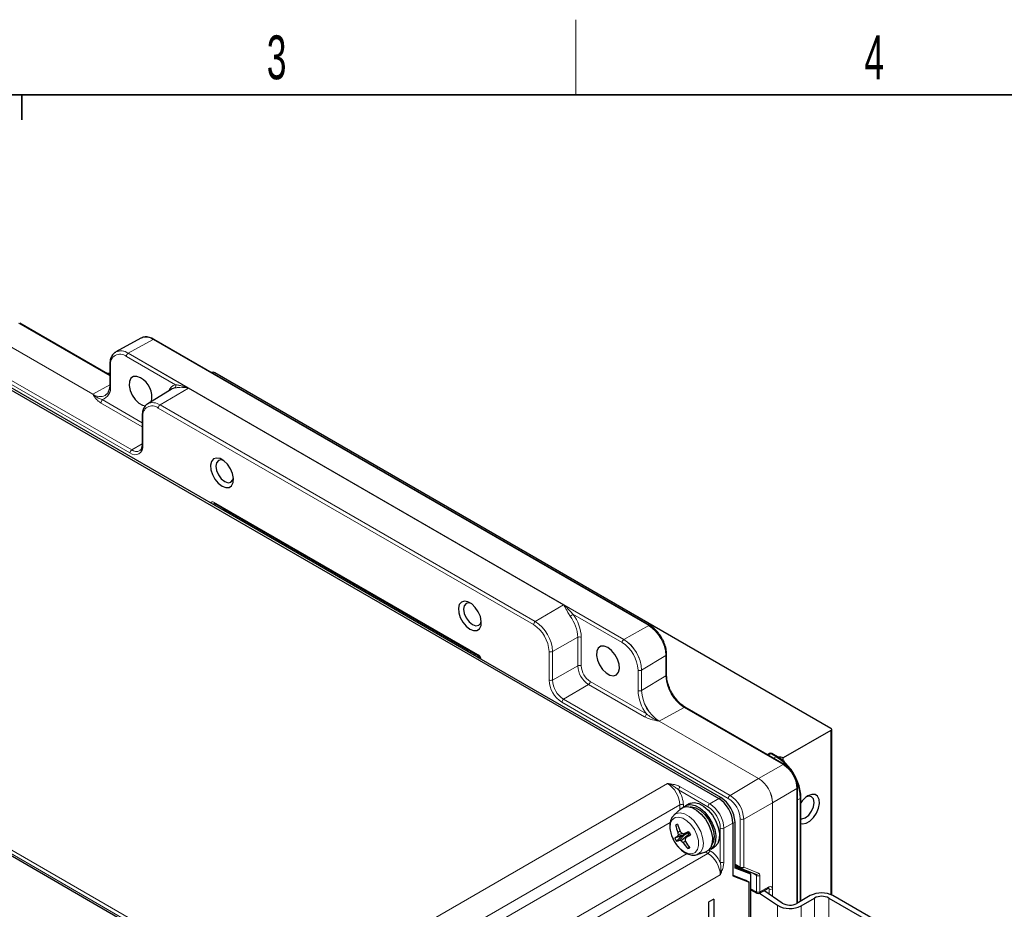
# Paper-space layout 'Blatt2' of a CAD drawing. Header units: millimetres. Extents: x 5 to 418, y 2 to 292.
# Tile 48 of 60: x 125 to 203, y 217 to 288. Entities that reach past the tile are written whole.
import ezdxf

# ---------------------------------------------------------------- set-up
doc = ezdxf.new("R2010")
doc.units = ezdxf.units.MM
doc.layers.add('SLD-0', color=7, linetype='Continuous')
doc.styles.add('SLDTEXTSTYLE0', font='TXT', dxfattribs={"width": 0.605})

psp = doc.layouts.new('Blatt2')

# ---------------------------------------------------------------- linework, layer by layer
at = {"color": 7, "linetype": 'Continuous', "lineweight": 18}
for p, q in [((132.023, 260.049), (124.73, 264.26)), ((130.665, 258.582), (122.745, 263.154)), ((122.75, 263.157), (130.67, 258.585)), ((135.478, 262.954), (133.498, 261.851)), ((175.076, 240.095), (135.478, 262.954)), ((133.637, 253.884), (120.344, 261.558)), ((120.482, 261.802), (133.776, 254.128)), ((137.277, 259.34), (133.354, 261.605)), ((138.302, 259.072), (133.493, 261.848)), ((133.498, 261.851), (173.096, 238.992)), ((132.082, 260.87), (132.082, 259.237)), ((130.67, 258.585), (132.023, 259.339)), ((138.302, 259.072), (136.039, 257.721)), ((168.283, 241.765), (138.302, 259.072)), ((131.413, 258.147), (134.608, 256.303)), ((134.608, 255.979), (131.274, 257.903)), ((165.881, 240.169), (135.9, 257.477)), ((136.039, 257.721), (166.02, 240.413)), ((134.667, 256.765), (134.667, 254.479)), ((134.608, 254.625), (133.776, 254.128)), ((140.436, 249.836), (140.336, 249.789)), ((140.336, 249.789), (140.336, 249.736)), ((140.343, 249.957), (161.438, 237.779)), ((141.02, 249.341), (141.156, 249.42)), ((141.41, 249.273), (141.274, 249.194)), ((168.283, 241.765), (166.02, 240.413)), ((173.091, 238.989), (168.283, 241.765)), ((172.952, 238.745), (169.03, 241.01)), ((173.096, 238.992), (175.076, 240.095)), ((169.414, 239.158), (167.395, 238.032)), ((169.414, 236.871), (169.414, 239.158)), ((169.695, 239.156), (169.695, 236.87)), ((160.79, 237.928), (160.926, 238.007)), ((161.209, 237.843), (161.073, 237.765)), ((161.439, 237.554), (161.439, 237.711)), ((167.114, 235.747), (167.114, 238.033)), ((167.395, 238.032), (167.395, 235.745)), ((176.456, 237.705), (174.51, 236.542)), ((176.456, 236.072), (176.456, 237.705)), ((169.414, 236.871), (167.395, 235.745)), ((174.225, 234.908), (174.225, 236.541)), ((174.505, 234.906), (174.505, 236.539)), ((174.51, 236.542), (174.51, 234.909)), ((174.51, 234.909), (176.456, 236.072)), ((170.268, 235.393), (168.283, 234.207)), ((174.754, 232.803), (170.268, 235.393)), ((170.407, 235.637), (174.893, 233.046)), ((181.438, 226.289), (168.144, 233.964)), ((168.283, 234.207), (181.577, 226.533)), ((177.904, 233.563), (175.925, 232.46)), ((185.824, 228.991), (177.904, 233.563)), ((183.839, 227.885), (175.92, 232.457)), ((175.925, 232.46), (183.844, 227.888)), ((189.64, 218.602), (189.64, 231.722)), ((184.831, 229.859), (184.625, 229.748)), ((185.258, 229.612), (184.831, 229.859)), ((183.844, 227.888), (185.824, 228.991)), ((185.056, 229.499), (185.258, 229.612)), ((145.781, 209.691), (176.578, 227.481)), ((181.577, 226.533), (183.839, 227.885)), ((179.811, 225.618), (177.46, 226.975)), ((177.599, 227.219), (179.95, 225.862)), ((186.921, 227.091), (184.976, 225.928)), ((186.921, 217.906), (186.921, 227.091)), ((177.568, 225.767), (147.331, 208.3)), ((177.568, 225.386), (177.568, 225.767)), ((177.848, 225.766), (177.848, 225.585)), ((179.95, 225.862), (180.672, 226.279)), ((180.694, 226.265), (180.844, 226.351)), ((184.971, 225.925), (182.668, 224.642)), ((184.971, 218.45), (184.971, 225.925)), ((184.976, 225.928), (184.976, 218.446)), ((187.177, 226.29), (186.977, 226.17)), ((187.177, 218.054), (187.177, 226.29)), ((148.148, 207.829), (176.799, 224.369)), ((181.803, 224.319), (181.081, 223.902)), ((181.803, 224.293), (181.975, 224.392)), ((182.388, 220.8), (182.388, 224.643)), ((182.668, 224.642), (182.668, 220.799)), ((180.8, 221.189), (180.8, 223.904)), ((181.081, 223.902), (181.081, 221.188)), ((145.642, 209.447), (123.228, 222.387)), ((123.508, 222.549), (145.781, 209.691)), ((149.613, 204.472), (179.808, 221.887)), ((178.139, 221.877), (149.613, 205.409)), ((179.808, 221.887), (179.595, 222.01)), ((179.883, 222.167), (179.947, 222.13)), ((181.975, 221.038), (182.388, 220.8)), ((182.517, 220.655), (181.975, 220.872)), ((182.963, 220.392), (181.975, 220.782)), ((182.517, 220.655), (182.525, 220.668)), ((182.517, 220.655), (182.537, 220.664)), ((182.517, 220.569), (182.517, 220.655)), ((182.668, 220.799), (183.861, 220.328)), ((182.793, 220.563), (182.793, 220.46)), ((183.683, 220.136), (183.273, 220.373)), ((180.798, 220.173), (149.985, 202.402)), ((183.683, 218.82), (183.683, 220.136)), ((183.963, 220.135), (183.963, 218.818)), ((183.248, 219.062), (183.683, 218.82)), ((183.963, 218.818), (184.68, 219.218)), ((184.69, 219.052), (184.596, 219.103)), ((184.69, 218.639), (184.69, 219.052)), ((184.968, 219.052), (184.968, 218.451)), ((188.329, 218.328), (188.329, 170.968)), ((189.461, 218.328), (189.461, 170.968)), ((185.377, 217.749), (185.377, 170.39)), ((187.255, 217.707), (187.255, 170.348))]:
    psp.add_line(p, q, dxfattribs=at)
at = {"color": 7, "linetype": 'Continuous', "lineweight": 25}
for p, q in [((132.023, 260.114), (124.828, 264.268)), ((134.515, 263.058), (132.511, 261.957)), ((175.174, 240.103), (135.576, 262.963)), ((120.261, 261.153), (180.672, 226.279)), ((141.132, 249.276), (120.937, 260.934)), ((132.023, 260.951), (132.023, 259.318)), ((132.023, 260.24), (131.797, 260.245)), ((189.64, 231.886), (140.425, 260.297)), ((137.015, 258.998), (135.055, 257.81)), ((134.608, 256.847), (134.608, 254.56)), ((140.385, 249.865), (161.479, 237.688)), ((160.649, 238.01), (141.132, 249.276)), ((141.352, 249.307), (141.215, 249.228)), ((180.844, 226.351), (160.649, 238.01)), ((161.497, 237.675), (161.497, 237.555)), ((176.512, 236.152), (176.512, 237.785)), ((185.922, 228.999), (178.002, 233.571)), ((189.64, 231.722), (185.822, 229.518)), ((189.699, 218.576), (189.699, 231.804)), ((184.734, 229.87), (184.568, 229.781)), ((185.356, 229.62), (184.928, 229.867)), ((185.822, 229.272), (185.822, 229.518)), ((186.977, 217.939), (186.977, 227.171)), ((178.316, 225.863), (178.033, 225.699)), ((187.233, 218.086), (187.233, 226.37)), ((177.089, 224.95), (177.11, 224.969)), ((177.648, 225.459), (177.11, 224.969)), ((177.384, 224.194), (177.225, 224.156)), ((181.803, 224.319), (181.803, 220.107)), ((181.975, 220.726), (181.975, 224.392)), ((177.585, 223.659), (177.404, 223.575)), ((177.78, 223.492), (177.425, 223.382)), ((178.328, 223.55), (177.879, 223.462)), ((178.251, 223.535), (177.941, 223.37)), ((178.346, 223.514), (178.039, 223.159)), ((177.675, 223.255), (177.162, 223.133)), ((177.675, 223.255), (177.293, 222.884)), ((177.941, 223.37), (177.384, 223.25)), ((177.941, 223.37), (177.544, 222.946)), ((177.675, 223.255), (177.941, 223.37)), ((178.176, 223.317), (177.685, 222.889)), ((178.011, 222.869), (177.836, 222.755)), ((148.623, 207.555), (123.079, 222.301)), ((178.325, 222.392), (178.211, 222.281)), ((178.939, 221.8), (179.632, 222.022)), ((178.996, 221.821), (178.939, 221.8)), ((180.033, 222.235), (180.316, 222.398)), ((181.975, 220.971), (182.429, 220.708)), ((182.945, 220.4), (181.975, 220.783)), ((183.248, 220.227), (181.975, 220.726)), ((182.456, 220.696), (183.648, 220.225)), ((183.248, 220.227), (182.963, 220.392)), ((181.803, 220.154), (182.823, 219.754)), ((181.803, 220.107), (183.099, 219.595)), ((183.099, 219.595), (182.823, 219.754)), ((183.099, 116.613), (183.099, 219.595)), ((183.248, 213.084), (183.248, 220.227)), ((183.248, 218.994), (183.727, 218.727)), ((183.922, 218.727), (184.639, 219.127)), ((183.926, 218.729), (185.377, 217.749)), ((185.742, 217.929), (184.271, 218.922)), ((180.27, 218.248), (179.889, 218.036)), ((179.889, 120.051), (179.889, 218.036)), ((180.27, 218.248), (180.27, 120.263)), ((187.99, 218.524), (186.915, 217.903)), ((187.255, 217.707), (188.329, 218.328)), ((189.461, 218.328), (192.799, 216.401)), ((193.138, 216.597), (189.8, 218.524))]:
    psp.add_line(p, q, dxfattribs=at)
at = {"color": 7, "linetype": 'Continuous', "lineweight": 25, "flags": 128}
for points in [[(132.487, 261.943), (132.498, 261.95), (132.511, 261.957)], [(134.486, 259.89), (134.187, 260.005), (133.921, 259.992), (133.716, 259.853), (133.595, 259.604), (133.57, 259.27), (133.644, 258.888), (133.809, 258.5), (134.048, 258.148), (134.334, 257.869), (134.637, 257.694), (134.883, 257.642)], [(137.219, 259.079), (137.086, 259.035), (137.015, 258.998)], [(140.991, 251.236), (141.29, 251.121), (141.556, 251.134), (141.761, 251.272), (141.882, 251.522), (141.907, 251.856), (141.833, 252.238), (141.667, 252.626), (141.429, 252.978), (141.142, 253.257), (140.84, 253.432), (140.554, 253.483), (140.315, 253.407), (140.149, 253.21), (140.075, 252.914), (140.1, 252.551), (140.221, 252.161), (140.426, 251.786), (140.693, 251.466), (140.991, 251.236)], [(141.104, 253.285), (140.933, 253.33), (140.703, 253.286), (140.55, 253.109), (140.496, 252.828), (140.55, 252.484), (140.703, 252.131), (140.933, 251.822), (141.203, 251.603)], [(141.203, 251.603), (141.474, 251.509), (141.703, 251.554), (141.856, 251.73), (141.903, 251.901)], [(160.79, 239.806), (161.089, 239.691), (161.355, 239.704), (161.56, 239.843), (161.681, 240.093), (161.706, 240.426), (161.632, 240.808), (161.466, 241.196), (161.228, 241.549), (160.941, 241.827), (160.639, 242.002), (160.353, 242.054), (160.114, 241.977), (159.948, 241.78), (159.874, 241.484), (159.899, 241.121), (160.02, 240.731), (160.225, 240.356), (160.492, 240.036), (160.79, 239.806)], [(160.903, 241.856), (160.732, 241.901), (160.502, 241.856), (160.349, 241.68), (160.295, 241.398), (160.349, 241.055), (160.502, 240.701), (160.732, 240.392), (161.002, 240.174)], [(161.002, 240.174), (161.273, 240.079), (161.502, 240.124), (161.655, 240.3), (161.702, 240.471)], [(171.821, 238.337), (171.522, 238.452), (171.256, 238.439), (171.051, 238.3), (170.93, 238.05), (170.905, 237.717), (170.979, 237.335), (171.145, 236.947), (171.383, 236.594), (171.67, 236.316), (171.972, 236.141), (172.258, 236.089), (172.497, 236.166), (172.663, 236.363), (172.737, 236.659), (172.712, 237.022), (172.59, 237.412), (172.386, 237.787), (172.119, 238.107), (171.821, 238.337)], [(161.494, 237.521), (161.495, 237.529), (161.497, 237.555)], [(187.233, 224.273), (187.364, 224.249), (187.65, 224.301), (187.953, 224.476), (188.239, 224.754), (188.478, 225.107), (188.643, 225.495), (188.718, 225.876), (188.693, 226.21), (188.571, 226.46), (188.366, 226.599), (188.1, 226.612), (187.802, 226.497), (187.802, 226.497)], [(177.908, 225.606), (178.104, 225.735), (178.426, 225.793), (178.793, 225.715), (179.178, 225.508), (179.552, 225.187), (179.888, 224.775), (180.16, 224.304), (180.349, 223.807), (180.44, 223.322), (180.427, 222.885), (180.311, 222.529), (180.099, 222.279), (179.89, 222.173)], [(178.316, 225.863), (178.387, 225.898), (178.709, 225.956), (179.076, 225.879), (179.461, 225.672), (179.835, 225.35), (180.171, 224.939), (180.443, 224.467), (180.632, 223.97), (180.723, 223.486), (180.71, 223.049), (180.593, 222.692), (180.382, 222.442), (180.316, 222.398)], [(187.233, 224.647), (187.319, 224.647), (187.589, 224.741), (187.86, 224.96), (188.089, 225.269), (188.243, 225.622), (188.296, 225.966), (188.243, 226.247), (188.089, 226.424), (187.86, 226.468), (187.688, 226.423)], [(177.648, 225.459), (177.835, 225.579), (178.157, 225.638), (178.524, 225.56), (178.909, 225.353), (179.283, 225.032), (179.619, 224.62), (179.891, 224.149), (180.08, 223.652), (180.171, 223.167), (180.158, 222.73), (180.042, 222.374), (179.831, 222.124), (179.632, 222.022)], [(178.38, 225.606), (178.501, 225.61), (178.848, 225.528), (179.21, 225.32), (179.558, 225.003), (179.864, 224.602), (180.102, 224.149), (180.253, 223.682), (180.306, 223.237), (180.256, 222.852), (180.125, 222.582)]]:
    psp.add_lwpolyline(points, dxfattribs=at)
at = {"color": 7, "linetype": 'Continuous', "lineweight": 18, "flags": 128}
for points in [[(132.023, 260.222), (131.916, 260.237), (131.799, 260.244)], [(140.279, 249.769), (140.306, 249.776), (140.336, 249.789)], [(177.11, 224.969), (177.282, 225.081), (177.594, 225.134), (177.95, 225.05), (178.321, 224.837), (178.677, 224.512), (178.99, 224.101), (179.234, 223.637), (179.389, 223.158), (179.443, 222.703), (179.392, 222.309), (179.238, 222.007), (178.996, 221.821), (178.996, 221.821)], [(177.181, 224.754), (176.961, 224.582), (176.827, 224.298), (176.791, 223.929), (176.857, 223.507), (177.017, 223.068), (177.259, 222.653), (177.56, 222.298), (177.894, 222.035), (178.232, 221.887), (178.542, 221.867), (178.798, 221.977), (178.977, 222.207), (179.062, 222.537), (179.048, 222.938), (178.933, 223.373), (178.73, 223.804), (178.455, 224.194), (178.134, 224.506), (177.794, 224.714), (177.467, 224.799), (177.181, 224.754)]]:
    psp.add_lwpolyline(points, dxfattribs=at)
at = {"color": 7, "linetype": 'Continuous', "lineweight": 18}
for centre, radius, start, end in [((134.905, 262.151), 0.987, 54.47319, 113.27203), ((135.534, 262.873), 0.099, 65.36022, 124.60414), ((132.917, 261.098), 0.946, 52.4527, 118.96367), ((132.91, 261.028), 1.012, 54.47319, 113.27203), ((132.857, 260.996), 0.786, 50.79671, 189.21404), ((133.662, 261.59), 0.308, 123.22971, 177.34769), ((133.59, 261.686), 0.189, 119.13117, 120.86345), ((132.121, 260.96), 0.0988, 185.10782, 246.23882), ((131.091, 259.094), 1.001, 288.78295, 8.18154), ((132.121, 259.327), 0.0988, 185.07867, 246.24147), ((137.482, 258.544), 0.822, 104.4807, 161.19144), ((137.093, 259.244), 0.207, 307.31143, 27.54487), ((130.762, 258.42), 0.189, 119.13117, 120.86345), ((131.255, 259.411), 1.017, 234.56245, 292.26725), ((131.258, 259.408), 1.012, 234.47319, 293.27203), ((131.105, 258.161), 0.308, 303.22971, 357.34769), ((135.418, 256.887), 0.762, 50.79671, 189.21404), ((135.474, 256.956), 0.95, 53.5486, 116.71602), ((136.208, 257.463), 0.308, 123.22971, 177.34769), ((134.704, 256.853), 0.0961, 184.11381, 247.19236), ((134.039, 254.377), 0.636, 230.79671, 9.21404), ((133.945, 253.87), 0.308, 123.22971, 177.34769), ((134.139, 254.602), 0.598, 232.59013, 297.53701), ((134.704, 254.567), 0.0961, 184.12934, 247.1908), ((140.439, 249.945), 0.0965, 172.95535, 235.73247), ((168.254, 241.799), 1.106, 300.15981, 314.50966), ((166.405, 239.029), 3.012, 2.45077, 37.01337), ((166.383, 239.014), 3.314, 2.45077, 37.01337), ((166.189, 240.155), 0.308, 123.22971, 177.34769), ((164.437, 237.911), 2.68, 2.60548, 57.39452), ((164.41, 237.896), 2.988, 2.60548, 57.39452), ((175.132, 240.013), 0.099, 65.32921, 124.60676), ((173.46, 237.569), 2.998, 2.60548, 57.39452), ((169.553, 238.882), 0.308, 62.65648, 116.76622), ((173.26, 238.731), 0.308, 123.22971, 177.34769), ((171.462, 236.415), 2.766, 2.60548, 57.39452), ((173.188, 238.827), 0.189, 119.13117, 120.86345), ((171.435, 236.4), 3.074, 2.60548, 57.39452), ((171.44, 236.402), 3.074, 2.60548, 57.39452), ((161.534, 237.767), 0.0965, 172.96652, 235.61978), ((161.426, 237.555), 0.0712, 333.81453, 359.60168), ((167.256, 238.307), 0.308, 242.65648, 296.76622), ((176.413, 237.795), 0.099, 295.38523, 354.66997), ((169.553, 236.596), 0.308, 62.65648, 116.76622), ((171.267, 236.956), 1.855, 182.60548, 237.39452), ((171.241, 236.94), 1.547, 182.60548, 237.39452), ((174.367, 236.815), 0.308, 242.65648, 296.76622), ((174.414, 236.704), 0.189, 299.13131, 300.86331), ((176.413, 236.161), 0.0988, 295.34871, 355.10247), ((179.601, 236.215), 3.149, 182.60548, 237.39452), ((169.35, 235.849), 2.237, 182.60548, 237.39452), ((167.256, 236.021), 0.308, 242.65648, 296.76622), ((169.323, 235.833), 1.93, 182.60548, 237.39452), ((170.099, 235.651), 0.308, 303.22971, 357.34769), ((177.548, 235.05), 3.326, 182.4532, 217.04599), ((174.367, 235.181), 0.308, 242.65648, 296.76622), ((174.414, 235.071), 0.189, 299.13131, 300.86331), ((177.576, 235.046), 3.074, 182.60548, 237.39452), ((177.581, 235.049), 3.074, 182.60548, 237.39452), ((168.452, 233.949), 0.308, 123.22971, 177.34769), ((174.585, 233.061), 0.308, 303.22971, 357.34769), ((177.961, 233.481), 0.099, 65.36022, 124.60414), ((176.016, 232.295), 0.189, 119.13117, 120.86345), ((184.772, 229.779), 0.0988, 53.60191, 112.96519), ((184.887, 229.777), 0.099, 65.36022, 124.60414), ((185.315, 229.53), 0.099, 65.37557, 124.60284), ((183.454, 226.62), 3.494, 40.80604, 58.89779), ((185.88, 228.909), 0.099, 65.32563, 124.60707), ((184.54, 226.983), 2.384, 2.60548, 57.39452), ((183.936, 227.723), 0.189, 119.13117, 120.86345), ((182.514, 225.814), 2.459, 2.60548, 57.39452), ((182.519, 225.816), 2.459, 2.60548, 57.39452), ((183.677, 226.222), 3.5, 1.11379, 19.39438), ((177.768, 226.961), 0.308, 123.24121, 177.34686), ((186.878, 227.181), 0.099, 295.38514, 354.67108), ((177.707, 225.492), 0.308, 62.65648, 116.76622), ((180.118, 225.604), 0.308, 123.24121, 177.34686), ((181.745, 226.275), 0.308, 123.22971, 177.34769), ((180.324, 224.549), 2.066, 2.60548, 57.39452), ((180.298, 224.534), 2.373, 2.60548, 57.39452), ((184.879, 226.09), 0.189, 299.13131, 300.86331), ((187.134, 226.379), 0.099, 295.38925, 354.62262), ((182.53, 224.917), 0.308, 242.65648, 296.76622), ((180.942, 224.178), 0.308, 242.65775, 296.74863), ((179.639, 222.145), 0.308, 303.22971, 357.34769), ((180.942, 221.463), 0.308, 242.65775, 296.74863), ((182.486, 220.789), 0.0988, 173.77349, 234.91433), ((182.53, 221.074), 0.308, 242.65648, 296.76622), ((182.505, 220.865), 0.176, 253.79653, 337.93438), ((183.697, 220.394), 0.176, 253.79653, 337.93438), ((183.825, 220.41), 0.308, 242.65648, 296.76622), ((183.825, 219.094), 0.308, 242.65648, 296.76622), ((183.784, 218.811), 0.101, 174.75076, 235.93652), ((183.869, 218.806), 0.0951, 303.69053, 7.56735), ((184.586, 219.206), 0.0951, 303.69053, 7.56735), ((184.829, 219.328), 0.309, 243.28225, 296.71775)]:
    psp.add_arc(centre, radius, start, end, dxfattribs=at)
at = {"color": 7, "linetype": 'Continuous', "lineweight": 25}
for centre, radius, start, end in [((133.586, 258.326), 1.804, 349.39418, 60.09181), ((140.283, 260.018), 0.313, 62.92433, 111.05625), ((189.609, 231.804), 0.0873, 290.78342, 69.21658), ((184.828, 229.694), 0.2, 60.00269, 118.26557), ((185.538, 228.965), 0.622, 62.87453, 100.17068), ((179.519, 224.28), 2.459, 2.60548, 57.39452), ((188.8, 224.906), 1.878, 122.11999, 146.57608), ((180.516, 216.708), 8.143, 112.68693, 113.83729), ((183.128, 226.052), 6.037, 197.65304, 203.4023), ((181.288, 225.093), 4.17, 192.97743, 201.34318), ((181.005, 223.87), 3.612, 184.68257, 187.76113), ((181.637, 227.33), 5.469, 222.22979, 224.29857), ((179.615, 229.439), 6.223, 252.2937, 253.80054), ((183.609, 208.935), 15.616, 109.90089, 111.52339), ((183.884, 226.401), 6.245, 206.45175, 209.03378), ((178.598, 220.674), 2.847, 115.22854, 120.28303), ((180.989, 224.986), 4.252, 205.84652, 209.63901), ((177.065, 224.336), 1.47, 278.93299, 289.02121), ((179.503, 222.668), 2.197, 161.02827, 164.64822), ((178.517, 225.148), 2.407, 246.16599, 249.77821), ((180.321, 225.698), 3.852, 226.82382, 229.83548), ((181.21, 225.044), 4.078, 214.15971, 222.651), ((185.047, 220.266), 7.581, 157.57245, 158.7272), ((183.055, 223.941), 5.156, 190.32577, 192.40842), ((182.881, 225.884), 5.74, 212.10793, 218.05401), ((174.771, 229.581), 7.205, 296.96975, 300.46067), ((176.769, 225.842), 3.841, 292.04272, 294.4815), ((182.529, 220.882), 0.2, 240.00269, 248.45302), ((183.824, 218.902), 0.2, 240.87645, 299.15392), ((188.895, 216.777), 1.967, 62.612, 117.39265), ((186.352, 218.978), 1.213, 239.77181, 297.65256), ((188.895, 217.236), 1.23, 62.612, 117.39265), ((186.354, 219.426), 1.941, 239.77181, 297.65256)]:
    psp.add_arc(centre, radius, start, end, dxfattribs=at)
at = {"color": 7, "linetype": 'Continuous', "lineweight": 18}
for centre, major_axis, ratio, start_param, end_param in [((140.344, 249.629), (-0.201, 0.347), 0.575802, 5.499237, 6.75272), ((140.485, 249.711), (-0.116, 0.165), 0.569649, 6.163173, 7.016731), ((161.437, 237.452), (-0.2, 0.346), 0.578965, 4.243016, 5.496499), ((176.575, 226.337), (-0.7, 1.213), 0.580517, 3.927258, 5.497744), ((176.717, 226.418), (-0.8, 1.386), 0.577561, 3.927233, 4.781729), ((179.952, 224.557), (-0.8, 1.386), 0.574942, 3.92724, 5.497717), ((179.81, 224.475), (-0.7, 1.212), 0.577566, 3.927229, 5.497706), ((179.805, 220.742), (-0.7, 1.212), 0.580533, 3.927182, 5.497665), ((179.947, 220.824), (-0.8, 1.386), 0.577562, 4.643145, 5.497703), ((183.676, 219.975), (0.205, 0.343), 0.587369, 5.506743, 6.379407), ((183.537, 220.058), (0.105, 0.17), 0.597161, 5.516415, 6.38908), ((184.541, 218.975), (0.111, 0.167), 0.59509, 5.535925, 6.3331), ((184.68, 218.892), (0.206, 0.343), 0.587008, 5.507348, 7.07784)]:
    psp.add_ellipse(centre, major_axis=major_axis, ratio=ratio, start_param=start_param, end_param=end_param, dxfattribs=at)
at = {"color": 7, "linetype": 'Continuous', "lineweight": 25}
psp.add_ellipse((180.672, 224.972), major_axis=(-0.8, 1.386), ratio=0.577566, start_param=3.927229, end_param=5.497706, dxfattribs=at)
for points, knots in [([(135.576, 262.963), (135.51, 262.997), (135.32, 263.098), (135.02, 263.168), (134.726, 263.161), (134.587, 263.08), (134.536, 263.05)], [0, 0, 0, 0, 0.180869, 0.525338, 0.827381, 1, 1, 1, 1]), ([(132.46, 261.915), (132.442, 261.906), (132.326, 261.854), (132.183, 261.651), (132.046, 261.339), (132.031, 261.081), (132.023, 260.951)], [0, 0, 0, 0, 0.0601555, 0.3713338, 0.683769, 1, 1, 1, 1]), ([(132.023, 259.318), (132.021, 259.252), (132.014, 259.06), (131.943, 258.796), (131.815, 258.58), (131.697, 258.512), (131.644, 258.482)], [0, 0, 0, 0, 0.156484, 0.455965, 0.756512, 1, 1, 1, 1]), ([(135.054, 257.793), (135.025, 257.779), (134.9, 257.723), (134.753, 257.512), (134.628, 257.207), (134.615, 256.964), (134.608, 256.847)], [0, 0, 0, 0, 0.093443, 0.402072, 0.712587, 1, 1, 1, 1]), ([(134.608, 254.56), (134.606, 254.51), (134.6, 254.364), (134.531, 254.187), (134.469, 254.089), (134.415, 254.074), (134.413, 254.073)], [0, 0, 0, 0, 0.202331, 0.58989, 0.982733, 1, 1, 1, 1]), ([(140.359, 249.876), (140.359, 249.877), (140.36, 249.877), (140.377, 249.869), (140.385, 249.865)], [0, 0, 0, 0, 0.511658, 1, 1, 1, 1]), ([(176.164, 239.017), (176.102, 239.129), (175.959, 239.386), (175.664, 239.732), (175.387, 239.973), (175.22, 240.075), (175.174, 240.103)], [0, 0, 0, 0, 0.243759, 0.560846, 0.879597, 1, 1, 1, 1]), ([(176.512, 237.785), (176.509, 237.861), (176.502, 238.08), (176.413, 238.464), (176.29, 238.811), (176.184, 238.985), (176.164, 239.017)], [0, 0, 0, 0, 0.192591, 0.555151, 0.917005, 1, 1, 1, 1]), ([(161.479, 237.688), (161.492, 237.679), (161.517, 237.663), (161.564, 237.615), (161.607, 237.551), (161.64, 237.484), (161.649, 237.446), (161.653, 237.43)], [0, 0, 0, 0, 0.1908599, 0.3918426, 0.6111036, 0.8408496, 1, 1, 1, 1]), ([(176.981, 234.648), (176.951, 234.694), (176.829, 234.882), (176.677, 235.248), (176.546, 235.7), (176.513, 235.998), (176.512, 236.138), (176.512, 236.152)], [0, 0, 0, 0, 0.095971, 0.393384, 0.68991, 0.96878, 1, 1, 1, 1]), ([(178.002, 233.571), (177.942, 233.608), (177.767, 233.717), (177.477, 233.972), (177.186, 234.304), (177.04, 234.549), (176.981, 234.648)], [0, 0, 0, 0, 0.16158, 0.473388, 0.78696, 1, 1, 1, 1]), ([(186.704, 228.184), (186.697, 228.197), (186.606, 228.384), (186.365, 228.715), (185.994, 229.145), (185.646, 229.441), (185.43, 229.575), (185.356, 229.62)], [0, 0, 0, 0, 0.020114, 0.297469, 0.575263, 0.854032, 1, 1, 1, 1]), ([(186.977, 227.171), (186.974, 227.24), (186.966, 227.436), (186.88, 227.784), (186.699, 228.19), (186.447, 228.558), (186.178, 228.833), (185.996, 228.951), (185.922, 228.999)], [0, 0, 0, 0, 0.102287, 0.294078, 0.485454, 0.676763, 0.869059, 1, 1, 1, 1]), ([(187.233, 226.37), (187.23, 226.458), (187.222, 226.712), (187.137, 227.16), (186.965, 227.69), (186.788, 228.024), (186.704, 228.184)], [0, 0, 0, 0, 0.153298, 0.442948, 0.732201, 1, 1, 1, 1]), ([(177.089, 224.933), (177.035, 224.878), (176.903, 224.745), (176.794, 224.447), (176.747, 224.073), (176.797, 223.648), (176.914, 223.245), (177.046, 223.007), (177.099, 222.911)], [0, 0, 0, 0, 0.118917, 0.289935, 0.471988, 0.66648, 0.865218, 1, 1, 1, 1]), ([(177.099, 222.911), (177.122, 222.864), (177.216, 222.674), (177.453, 222.378), (177.792, 222.058), (178.16, 221.843), (178.52, 221.748), (178.824, 221.749), (178.982, 221.826), (179.042, 221.855)], [0, 0, 0, 0, 0.056507, 0.23336, 0.412164, 0.59493, 0.757348, 0.908748, 1, 1, 1, 1]), ([(184.639, 219.127), (184.649, 219.131), (184.667, 219.139), (184.666, 219.139), (184.666, 219.138)], [0, 0, 0, 0, 0.566714, 1, 1, 1, 1])]:
    psp.add_open_spline(points, degree=3, knots=knots, dxfattribs=at)
at = {"color": 7, "linetype": 'Continuous', "lineweight": 18}
for points, knots in [([(138.302, 259.072), (138.3, 259.073), (138.211, 259.091), (138.024, 259.119), (137.747, 259.135), (137.456, 259.123), (137.301, 259.095), (137.219, 259.079)], [0, 0, 0, 0, 0.0044104, 0.2216812, 0.4641822, 0.7125023, 1, 1, 1, 1]), ([(137.277, 259.34), (137.319, 259.333), (137.402, 259.318), (137.535, 259.292), (137.666, 259.263), (137.838, 259.221), (138.048, 259.161), (138.219, 259.103), (138.3, 259.073), (138.302, 259.072)], [0, 0, 0, 0, 0.140405, 0.281892, 0.404734, 0.527867, 0.775704, 0.995389, 1, 1, 1, 1]), ([(131.274, 257.903), (131.162, 257.988), (130.891, 258.19), (130.753, 258.439), (130.665, 258.581), (130.665, 258.582)], [0, 0, 0, 0, 0.4150172, 0.9959434, 1, 1, 1, 1]), ([(130.665, 258.582), (130.666, 258.581), (130.808, 258.454), (131.035, 258.277), (131.306, 258.184), (131.413, 258.147)], [0, 0, 0, 0, 0.004409, 0.604811, 1, 1, 1, 1]), ([(168.283, 241.765), (168.284, 241.764), (168.337, 241.717), (168.447, 241.613), (168.587, 241.47), (168.708, 241.343), (168.806, 241.24), (168.911, 241.129), (168.99, 241.049), (169.03, 241.01)], [0, 0, 0, 0, 0.004611, 0.224296, 0.470332, 0.594085, 0.718109, 0.858612, 1, 1, 1, 1]), ([(168.81, 240.842), (168.745, 240.943), (168.625, 241.129), (168.494, 241.384), (168.384, 241.591), (168.316, 241.711), (168.284, 241.764), (168.283, 241.765)], [0, 0, 0, 0, 0.287496, 0.529533, 0.77832, 0.99559, 1, 1, 1, 1]), ([(174.893, 233.046), (175.018, 232.949), (175.332, 232.705), (175.7, 232.538), (175.918, 232.457), (175.92, 232.457)], [0, 0, 0, 0, 0.3951893, 0.9955913, 1, 1, 1, 1]), ([(175.92, 232.457), (175.918, 232.457), (175.675, 232.506), (175.249, 232.583), (174.9, 232.738), (174.754, 232.803)], [0, 0, 0, 0, 0.004057, 0.584983, 1, 1, 1, 1]), ([(176.578, 227.481), (176.58, 227.481), (176.611, 227.477), (176.734, 227.458), (176.979, 227.419), (177.308, 227.352), (177.504, 227.262), (177.599, 227.219)], [0, 0, 0, 0, 0.00387, 0.085539, 0.338724, 0.680137, 1, 1, 1, 1]), ([(177.46, 226.975), (177.383, 227.039), (177.215, 227.179), (176.939, 227.334), (176.725, 227.429), (176.613, 227.469), (176.584, 227.479), (176.58, 227.481), (176.578, 227.481)], [0, 0, 0, 0, 0.292661, 0.638062, 0.907733, 0.985222, 0.995634, 1, 1, 1, 1]), ([(180.798, 220.173), (180.798, 220.174), (180.799, 220.179), (180.805, 220.209), (180.825, 220.326), (180.85, 220.558), (180.854, 220.875), (180.817, 221.09), (180.8, 221.189)], [0, 0, 0, 0, 0.004366, 0.01477, 0.092223, 0.361813, 0.707274, 1, 1, 1, 1]), ([(181.081, 221.188), (181.071, 221.084), (181.051, 220.868), (180.944, 220.551), (180.856, 220.319), (180.81, 220.203), (180.798, 220.174), (180.798, 220.173)], [0, 0, 0, 0, 0.319925, 0.661394, 0.914501, 0.99613, 1, 1, 1, 1])]:
    psp.add_open_spline(points, degree=3, knots=knots, dxfattribs=at)
at = {"layer": 'SLD-0', "lineweight": 18}
psp.add_line((169.25, 282.5), (169.25, 288.5), dxfattribs=at)
at = {"layer": 'SLD-0', "lineweight": 35}
psp.add_line((408, 282.5), (26, 282.5), dxfattribs=at)
at = {"layer": 'SLD-0'}
for p, q in [((125, 280.5), (125, 282.5)), ((125, 282.5), (125, 280.5))]:
    psp.add_line(p, q, dxfattribs=at)

# ---------------------------------------------------------------- texts
at = {"layer": 'SLD-0', "char_height": 3.5, "attachment_point": 2, "style": 'SLDTEXTSTYLE0'}
for s, insert in [('3', (145.353, 287.243)), ('4', (193.103, 287.243))]:
    psp.add_mtext(s, dxfattribs=dict(at, insert=insert))

doc.saveas('drawing.dxf')
